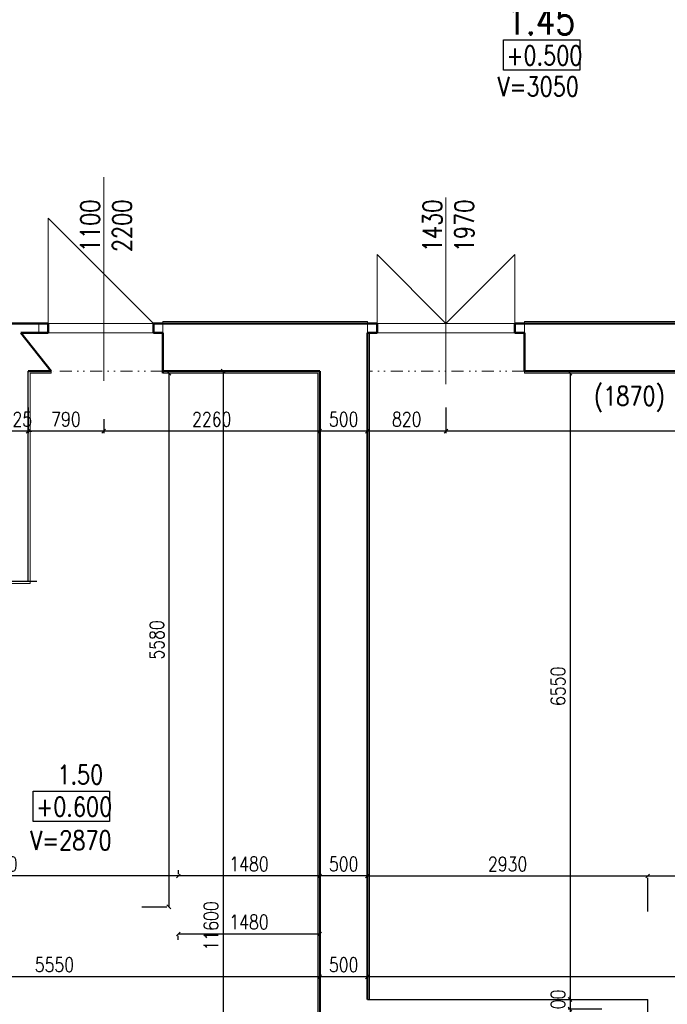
# Model space of a CAD drawing. Header units: millimetres. Extents: x -238874 to 551972, y -298952 to 658415.
# Tile 135 of 256: x 55359 to 62133, y 80360 to 90655. Entities that reach past the tile are written whole.
import ezdxf

# ---------------------------------------------------------------- set-up
doc = ezdxf.new("R2010")
doc.units = ezdxf.units.MM
doc.header["$LTSCALE"] = 20
doc.linetypes.add('DIVIDE2', pattern=[15.875, 6.35, -3.175, 0, -3.175, 0, -3.175])
for name, color, linetype in [('CZ', 255, 'Continuous'), ('KOTY', 8, 'Continuous'), ('ZDP', 50, 'Continuous')]:
    doc.layers.add(name, color=color, linetype=linetype)
doc.layers.add('NOSNÉ', color=8, linetype='Continuous', lineweight=50)
doc.layers.add('PRUCHODY', color=7, linetype='Continuous', lineweight=18)
doc.styles.add('SIMPLEX', font='SIMPLEX.shx', dxfattribs={"width": 0.8, "bigfont": 'CAD13.shx'})
doc.styles.get("Standard").update_dxf_attribs({"font": 'simplex.shx', "width": 0.8})
doc.dimstyles.new('CKA', dxfattribs={"dimtxt": 200, "dimasz": 40, "dimexe": 20, "dimexo": 0.2, "dimgap": 50, "dimtad": 1, "dimdec": 0, "dimrnd": 1, "dimzin": 0, "dimdsep": 46, "dimtxsty": 'Standard', "dimblk1": 'OBLIQUE', "dimblk2": 'OBLIQUE', "dimsah": 1, "dimcen": 0.09, "dimclrd": 253, "dimclre": 253, "dimclrt": 253, "dimadec": 0, "dimazin": 0, "dimtfac": 1, "dimtdec": 0, "dimtix": 1, "dimtmove": 2, "dimatfit": 3, "dimfxl": 1, "dimtolj": 1, "dimtzin": 0, "dimarcsym": 0})

# ---------------------------------------------------------------- blocks, each defined once
blk = doc.blocks.new('_OBLIQUE')
at = {"color": 0, "linetype": 'ByBlock'}
blk.add_line((-0.5, -0.5), (0.5, 0.5), dxfattribs=at)
blk = doc.blocks.new('*D1032')
at = {"layer": 'DEFPOINTS', "color": 0, "transparency": 16777216}
for p in [(61081, 86980), (61081, 75380), (65021, 75380)]:
    blk.add_point(p, dxfattribs=at)
at = {"layer": 'KOTY', "lineweight": -2, "transparency": 16777216}
for p, q in [((65021, 86980), (65021, 75380)), ((61462, 75380), (65041, 75380))]:
    blk.add_line(p, q, dxfattribs=at)
at = {"layer": 'KOTY', "lineweight": -2, "transparency": 16777216, "xscale": 40, "yscale": 40, "zscale": 40}
for p, rotation in [((65021, 86980), 90), ((65021, 75380), 270)]:
    blk.add_blockref('_OBLIQUE', p, dxfattribs=dict(at, rotation=rotation))
at = {"layer": 'KOTY', "transparency": 16777216, "insert": (64896, 81180), "char_height": 150, "attachment_point": 5, "rotation": 90, "style": 'SIMPLEX'}
blk.add_mtext('\\A1;11600', dxfattribs=at)
blk = doc.blocks.new('*D1034')
at = {"layer": 'DEFPOINTS', "color": 0, "transparency": 16777216}
for p in [(58645, 86980), (57487, 75380), (58645, 75380)]:
    blk.add_point(p, dxfattribs=at)
at = {"layer": 'KOTY', "lineweight": -2, "transparency": 16777216}
for p, q in [((57487, 86980), (57487, 75380)), ((58264, 75380), (57467, 75380))]:
    blk.add_line(p, q, dxfattribs=at)
at = {"layer": 'KOTY', "lineweight": -2, "transparency": 16777216, "xscale": 40, "yscale": 40, "zscale": 40}
for p, rotation in [((57487, 86980), 90), ((57487, 75380), 270)]:
    blk.add_blockref('_OBLIQUE', p, dxfattribs=dict(at, rotation=rotation))
at = {"layer": 'KOTY', "transparency": 16777216, "insert": (57362, 81180), "char_height": 150, "attachment_point": 5, "rotation": 90, "style": 'SIMPLEX'}
blk.add_mtext('\\A1;11600', dxfattribs=at)
blk = doc.blocks.new('*D1115')
at = {"layer": 'DEFPOINTS', "color": 0, "transparency": 16777216}
for p in [(59818, 86980), (67498, 86881), (59818, 86353)]:
    blk.add_point(p, dxfattribs=at)
at = {"layer": 'KOTY', "lineweight": -2, "transparency": 16777216}
for p, q in [((59818, 86599), (59818, 86333)), ((67498, 86353), (59818, 86353))]:
    blk.add_line(p, q, dxfattribs=at)
at = {"layer": 'KOTY', "lineweight": -2, "transparency": 16777216, "xscale": 40, "yscale": 40, "zscale": 40, "rotation": 180}
blk.add_blockref('_OBLIQUE', (59818, 86353), dxfattribs=at)
at = {"layer": 'KOTY', "lineweight": -2, "transparency": 16777216, "xscale": 40, "yscale": 40, "zscale": 40}
blk.add_blockref('_OBLIQUE', (67498, 86353), dxfattribs=at)
at = {"layer": 'KOTY', "transparency": 16777216, "insert": (63658, 86478), "char_height": 150, "attachment_point": 5, "style": 'SIMPLEX'}
blk.add_mtext('\\A1;7680', dxfattribs=at)
blk = doc.blocks.new('*D1116')
at = {"layer": 'DEFPOINTS', "color": 0, "transparency": 16777216}
for p in [(58998, 81701), (61928, 81713), (58998, 80410)]:
    blk.add_point(p, dxfattribs=at)
at = {"layer": 'KOTY', "lineweight": -2, "transparency": 16777216}
for p, q in [((58998, 80791), (58998, 81721)), ((61928, 81701), (58998, 81701))]:
    blk.add_line(p, q, dxfattribs=at)
at = {"layer": 'KOTY', "lineweight": -2, "transparency": 16777216, "xscale": 40, "yscale": 40, "zscale": 40, "rotation": 180}
blk.add_blockref('_OBLIQUE', (58998, 81701), dxfattribs=at)
at = {"layer": 'KOTY', "lineweight": -2, "transparency": 16777216, "xscale": 40, "yscale": 40, "zscale": 40}
blk.add_blockref('_OBLIQUE', (61928, 81701), dxfattribs=at)
at = {"layer": 'KOTY', "transparency": 16777216, "insert": (60463, 81826), "char_height": 150, "attachment_point": 5, "style": 'SIMPLEX'}
blk.add_mtext('\\A1;2930', dxfattribs=at)
blk = doc.blocks.new('*D1117')
at = {"layer": 'DEFPOINTS', "color": 0, "transparency": 16777216}
for p in [(58998, 83641), (68748, 83641), (58998, 80648)]:
    blk.add_point(p, dxfattribs=at)
at = {"layer": 'KOTY', "lineweight": -2, "transparency": 16777216}
for p, q in [((58998, 83260), (58998, 80628)), ((68748, 80648), (58998, 80648))]:
    blk.add_line(p, q, dxfattribs=at)
at = {"layer": 'KOTY', "lineweight": -2, "transparency": 16777216, "xscale": 40, "yscale": 40, "zscale": 40, "rotation": 180}
blk.add_blockref('_OBLIQUE', (58998, 80648), dxfattribs=at)
at = {"layer": 'KOTY', "lineweight": -2, "transparency": 16777216, "xscale": 40, "yscale": 40, "zscale": 40}
blk.add_blockref('_OBLIQUE', (68748, 80648), dxfattribs=at)
at = {"layer": 'KOTY', "transparency": 16777216, "insert": (63873, 80773), "char_height": 150, "attachment_point": 5, "style": 'SIMPLEX'}
blk.add_mtext('\\A1;9750', dxfattribs=at)
blk = doc.blocks.new('*D1119')
at = {"layer": 'DEFPOINTS', "color": 0, "transparency": 16777216}
for p in [(60638, 86960), (60638, 80410), (61116, 80410)]:
    blk.add_point(p, dxfattribs=at)
at = {"layer": 'KOTY', "lineweight": -2, "transparency": 16777216}
for p, q in [((61116, 86960), (61116, 80410)), ((61019, 80410), (61136, 80410))]:
    blk.add_line(p, q, dxfattribs=at)
at = {"layer": 'KOTY', "lineweight": -2, "transparency": 16777216, "xscale": 40, "yscale": 40, "zscale": 40}
for p, rotation in [((61116, 86960), 90), ((61116, 80410), 270)]:
    blk.add_blockref('_OBLIQUE', p, dxfattribs=dict(at, rotation=rotation))
at = {"layer": 'KOTY', "transparency": 16777216, "insert": (60991, 83685), "char_height": 150, "attachment_point": 5, "rotation": 90, "style": 'SIMPLEX'}
blk.add_mtext('\\A1;6550', dxfattribs=at)
blk = doc.blocks.new('*D1121')
at = {"layer": 'DEFPOINTS', "color": 0, "transparency": 16777216}
for p in [(57018, 86960), (56919, 81380), (57018, 81380)]:
    blk.add_point(p, dxfattribs=at)
at = {"layer": 'KOTY', "lineweight": -2, "transparency": 16777216}
for p, q in [((56919, 86960), (56919, 81380)), ((56637, 81380), (56899, 81380))]:
    blk.add_line(p, q, dxfattribs=at)
at = {"layer": 'KOTY', "lineweight": -2, "transparency": 16777216, "xscale": 40, "yscale": 40, "zscale": 40}
for p, rotation in [((56919, 86960), 90), ((56919, 81380), 270)]:
    blk.add_blockref('_OBLIQUE', p, dxfattribs=dict(at, rotation=rotation))
at = {"layer": 'KOTY', "transparency": 16777216, "insert": (56794, 84170), "char_height": 150, "attachment_point": 5, "rotation": 90, "style": 'SIMPLEX'}
blk.add_mtext('\\A1;5580', dxfattribs=at)
blk = doc.blocks.new('*D1122')
at = {"layer": 'DEFPOINTS', "color": 0, "transparency": 16777216}
for p in [(53248, 82570), (53248, 81702), (57018, 81380)]:
    blk.add_point(p, dxfattribs=at)
at = {"layer": 'KOTY', "lineweight": -2, "transparency": 16777216}
for p, q in [((53248, 82189), (53248, 81682)), ((57018, 81702), (53248, 81702))]:
    blk.add_line(p, q, dxfattribs=at)
at = {"layer": 'KOTY', "lineweight": -2, "transparency": 16777216, "xscale": 40, "yscale": 40, "zscale": 40, "rotation": 180}
blk.add_blockref('_OBLIQUE', (53248, 81702), dxfattribs=at)
at = {"layer": 'KOTY', "lineweight": -2, "transparency": 16777216, "xscale": 40, "yscale": 40, "zscale": 40}
blk.add_blockref('_OBLIQUE', (57018, 81702), dxfattribs=at)
at = {"layer": 'KOTY', "transparency": 16777216, "insert": (55133, 81827), "char_height": 150, "attachment_point": 5, "style": 'SIMPLEX'}
blk.add_mtext('\\A1;3770', dxfattribs=at)
blk = doc.blocks.new('*D1123')
at = {"layer": 'DEFPOINTS', "color": 0, "transparency": 16777216}
for p in [(52948, 80648), (52948, 80648), (58498, 80648)]:
    blk.add_point(p, dxfattribs=at)
at = {"layer": 'KOTY', "lineweight": -2, "transparency": 16777216}
for p, q in [((52948, 81029), (52948, 80668)), ((58498, 80648), (52948, 80648))]:
    blk.add_line(p, q, dxfattribs=at)
at = {"layer": 'KOTY', "lineweight": -2, "transparency": 16777216, "xscale": 40, "yscale": 40, "zscale": 40, "rotation": 180}
blk.add_blockref('_OBLIQUE', (52948, 80648), dxfattribs=at)
at = {"layer": 'KOTY', "lineweight": -2, "transparency": 16777216, "xscale": 40, "yscale": 40, "zscale": 40}
blk.add_blockref('_OBLIQUE', (58498, 80648), dxfattribs=at)
at = {"layer": 'KOTY', "transparency": 16777216, "insert": (55723, 80773), "char_height": 150, "attachment_point": 5, "style": 'SIMPLEX'}
blk.add_mtext('\\A1;5550', dxfattribs=at)
blk = doc.blocks.new('*D1127')
at = {"layer": 'DEFPOINTS', "color": 0, "transparency": 16777216}
for p in [(58498, 81702), (58498, 80410), (58998, 80410)]:
    blk.add_point(p, dxfattribs=at)
at = {"layer": 'KOTY', "lineweight": -2, "transparency": 16777216}
for p, q in [((58498, 80791), (58498, 81722)), ((58998, 81702), (58498, 81702))]:
    blk.add_line(p, q, dxfattribs=at)
at = {"layer": 'KOTY', "lineweight": -2, "transparency": 16777216, "xscale": 40, "yscale": 40, "zscale": 40, "rotation": 180}
blk.add_blockref('_OBLIQUE', (58498, 81702), dxfattribs=at)
at = {"layer": 'KOTY', "lineweight": -2, "transparency": 16777216, "xscale": 40, "yscale": 40, "zscale": 40}
blk.add_blockref('_OBLIQUE', (58998, 81702), dxfattribs=at)
at = {"layer": 'KOTY', "transparency": 16777216, "insert": (58748, 81827), "char_height": 150, "attachment_point": 5, "style": 'SIMPLEX'}
blk.add_mtext('\\A1;500', dxfattribs=at)
blk = doc.blocks.new('*D1128')
at = {"layer": 'DEFPOINTS', "color": 0, "transparency": 16777216}
for p in [(57018, 81702), (57018, 81380), (58498, 80410)]:
    blk.add_point(p, dxfattribs=at)
at = {"layer": 'KOTY', "lineweight": -2, "transparency": 16777216}
for p, q in [((57018, 81761), (57018, 81722)), ((58498, 81702), (57018, 81702))]:
    blk.add_line(p, q, dxfattribs=at)
at = {"layer": 'KOTY', "lineweight": -2, "transparency": 16777216, "xscale": 40, "yscale": 40, "zscale": 40, "rotation": 180}
blk.add_blockref('_OBLIQUE', (57018, 81702), dxfattribs=at)
at = {"layer": 'KOTY', "lineweight": -2, "transparency": 16777216, "xscale": 40, "yscale": 40, "zscale": 40}
blk.add_blockref('_OBLIQUE', (58498, 81702), dxfattribs=at)
at = {"layer": 'KOTY', "transparency": 16777216, "insert": (57758, 81827), "char_height": 150, "attachment_point": 5, "style": 'SIMPLEX'}
blk.add_mtext('\\A1;1480', dxfattribs=at)
blk = doc.blocks.new('*D1129')
at = {"layer": 'DEFPOINTS', "color": 0, "transparency": 16777216}
for p in [(58998, 83641), (58498, 80648), (58498, 80648)]:
    blk.add_point(p, dxfattribs=at)
at = {"layer": 'KOTY', "lineweight": -2, "transparency": 16777216}
for p, q in [((58498, 81029), (58498, 80668)), ((58998, 80648), (58498, 80648))]:
    blk.add_line(p, q, dxfattribs=at)
at = {"layer": 'KOTY', "lineweight": -2, "transparency": 16777216, "xscale": 40, "yscale": 40, "zscale": 40, "rotation": 180}
blk.add_blockref('_OBLIQUE', (58498, 80648), dxfattribs=at)
at = {"layer": 'KOTY', "lineweight": -2, "transparency": 16777216, "xscale": 40, "yscale": 40, "zscale": 40}
blk.add_blockref('_OBLIQUE', (58998, 80648), dxfattribs=at)
at = {"layer": 'KOTY', "transparency": 16777216, "insert": (58748, 80773), "char_height": 150, "attachment_point": 5, "style": 'SIMPLEX'}
blk.add_mtext('\\A1;500', dxfattribs=at)
blk = doc.blocks.new('*D1130')
at = {"layer": 'DEFPOINTS', "color": 0, "transparency": 16777216}
for p in [(60638, 80410), (61116, 80310), (61828, 80310)]:
    blk.add_point(p, dxfattribs=at)
at = {"layer": 'KOTY', "lineweight": -2, "transparency": 16777216}
for p, q in [((61116, 80410), (61116, 80450)), ((61116, 80410), (61116, 80310)), ((61447, 80310), (61096, 80310)), ((61116, 80310), (61116, 80270))]:
    blk.add_line(p, q, dxfattribs=at)
at = {"layer": 'KOTY', "lineweight": -2, "transparency": 16777216, "xscale": 40, "yscale": 40, "zscale": 40}
for p, rotation in [((61116, 80410), 270), ((61116, 80310), 90)]:
    blk.add_blockref('_OBLIQUE', p, dxfattribs=dict(at, rotation=rotation))
at = {"layer": 'KOTY', "transparency": 16777216, "insert": (60991, 80360), "char_height": 150, "attachment_point": 5, "rotation": 90, "style": 'SIMPLEX'}
blk.add_mtext('\\A1;100', dxfattribs=at)
blk = doc.blocks.new('*D1131')
at = {"layer": 'DEFPOINTS', "color": 0, "transparency": 16777216}
for p in [(57018, 81413), (58498, 81413), (57018, 81095)]:
    blk.add_point(p, dxfattribs=at)
at = {"layer": 'KOTY', "lineweight": -2, "transparency": 16777216}
for p, q in [((58498, 81095), (57018, 81095)), ((57018, 81033), (57018, 81075))]:
    blk.add_line(p, q, dxfattribs=at)
at = {"layer": 'KOTY', "lineweight": -2, "transparency": 16777216, "xscale": 40, "yscale": 40, "zscale": 40, "rotation": 180}
blk.add_blockref('_OBLIQUE', (57018, 81095), dxfattribs=at)
at = {"layer": 'KOTY', "lineweight": -2, "transparency": 16777216, "xscale": 40, "yscale": 40, "zscale": 40}
blk.add_blockref('_OBLIQUE', (58498, 81095), dxfattribs=at)
at = {"layer": 'KOTY', "transparency": 16777216, "insert": (57758, 81220), "char_height": 150, "attachment_point": 5, "style": 'SIMPLEX'}
blk.add_mtext('\\A1;1480', dxfattribs=at)
blk = doc.blocks.new('*D1132')
at = {"layer": 'DEFPOINTS', "color": 0, "transparency": 16777216}
for p in [(58498, 86980), (56238, 86859), (56238, 86353)]:
    blk.add_point(p, dxfattribs=at)
at = {"layer": 'KOTY', "lineweight": -2, "transparency": 16777216}
for p, q in [((56238, 86479), (56238, 86333)), ((58498, 86353), (56238, 86353))]:
    blk.add_line(p, q, dxfattribs=at)
at = {"layer": 'KOTY', "lineweight": -2, "transparency": 16777216, "xscale": 40, "yscale": 40, "zscale": 40, "rotation": 180}
blk.add_blockref('_OBLIQUE', (56238, 86353), dxfattribs=at)
at = {"layer": 'KOTY', "lineweight": -2, "transparency": 16777216, "xscale": 40, "yscale": 40, "zscale": 40}
blk.add_blockref('_OBLIQUE', (58498, 86353), dxfattribs=at)
at = {"layer": 'KOTY', "transparency": 16777216, "insert": (57368, 86478), "char_height": 150, "attachment_point": 5, "style": 'SIMPLEX'}
blk.add_mtext('\\A1;2260', dxfattribs=at)
blk = doc.blocks.new('*D1135')
at = {"layer": 'DEFPOINTS', "color": 0, "transparency": 16777216}
for p in [(55448, 86980), (56238, 86859), (55448, 86353)]:
    blk.add_point(p, dxfattribs=at)
at = {"layer": 'KOTY', "lineweight": -2, "transparency": 16777216}
for p, q in [((55448, 86599), (55448, 86333)), ((56238, 86353), (55448, 86353))]:
    blk.add_line(p, q, dxfattribs=at)
at = {"layer": 'KOTY', "lineweight": -2, "transparency": 16777216, "xscale": 40, "yscale": 40, "zscale": 40, "rotation": 180}
blk.add_blockref('_OBLIQUE', (55448, 86353), dxfattribs=at)
at = {"layer": 'KOTY', "lineweight": -2, "transparency": 16777216, "xscale": 40, "yscale": 40, "zscale": 40}
blk.add_blockref('_OBLIQUE', (56238, 86353), dxfattribs=at)
at = {"layer": 'KOTY', "transparency": 16777216, "insert": (55843, 86478), "char_height": 150, "attachment_point": 5, "style": 'SIMPLEX'}
blk.add_mtext('\\A1;790', dxfattribs=at)
blk = doc.blocks.new('*D1136')
at = {"layer": 'DEFPOINTS', "color": 0, "transparency": 16777216}
for p in [(55223, 86960), (55448, 86980), (55223, 86353)]:
    blk.add_point(p, dxfattribs=at)
at = {"layer": 'KOTY', "lineweight": -2, "transparency": 16777216}
for p, q in [((55223, 86579), (55223, 86333)), ((55223, 86353), (55183, 86353)), ((55448, 86353), (55223, 86353)), ((55448, 86353), (55488, 86353))]:
    blk.add_line(p, q, dxfattribs=at)
at = {"layer": 'KOTY', "lineweight": -2, "transparency": 16777216, "xscale": 40, "yscale": 40, "zscale": 40}
blk.add_blockref('_OBLIQUE', (55223, 86353), dxfattribs=at)
at = {"layer": 'KOTY', "lineweight": -2, "transparency": 16777216, "xscale": 40, "yscale": 40, "zscale": 40, "rotation": 180}
blk.add_blockref('_OBLIQUE', (55448, 86353), dxfattribs=at)
at = {"layer": 'KOTY', "transparency": 16777216, "insert": (55335, 86478), "char_height": 150, "attachment_point": 5, "style": 'SIMPLEX'}
blk.add_mtext('\\A1;225', dxfattribs=at)
blk = doc.blocks.new('*D1141')
at = {"layer": 'DEFPOINTS', "color": 0, "transparency": 16777216}
for p in [(54968, 84920), (55158, 84780), (55160, 84780)]:
    blk.add_point(p, dxfattribs=at)
at = {"layer": 'KOTY', "lineweight": -2, "transparency": 16777216}
for p, q in [((55160, 84920), (55160, 84960)), ((55160, 84920), (55160, 84780)), ((55160, 84780), (55160, 84740)), ((55539, 84780), (55180, 84780))]:
    blk.add_line(p, q, dxfattribs=at)
at = {"layer": 'KOTY', "lineweight": -2, "transparency": 16777216, "xscale": 40, "yscale": 40, "zscale": 40}
for p, rotation in [((55160, 84920), 270), ((55160, 84780), 90)]:
    blk.add_blockref('_OBLIQUE', p, dxfattribs=dict(at, rotation=rotation))
at = {"layer": 'KOTY', "transparency": 16777216, "insert": (55035, 84850), "char_height": 150, "attachment_point": 5, "rotation": 90, "style": 'SIMPLEX'}
blk.add_mtext('\\A1;140', dxfattribs=at)
blk = doc.blocks.new('*D1145')
at = {"layer": 'DEFPOINTS', "color": 0, "transparency": 16777216}
for p in [(59818, 86980), (58998, 86353), (58998, 86353)]:
    blk.add_point(p, dxfattribs=at)
at = {"layer": 'KOTY', "lineweight": -2, "transparency": 16777216}
for p, q in [((59818, 86353), (58998, 86353)), ((58998, 85972), (58998, 86333))]:
    blk.add_line(p, q, dxfattribs=at)
at = {"layer": 'KOTY', "lineweight": -2, "transparency": 16777216, "xscale": 40, "yscale": 40, "zscale": 40, "rotation": 180}
blk.add_blockref('_OBLIQUE', (58998, 86353), dxfattribs=at)
at = {"layer": 'KOTY', "lineweight": -2, "transparency": 16777216, "xscale": 40, "yscale": 40, "zscale": 40}
blk.add_blockref('_OBLIQUE', (59818, 86353), dxfattribs=at)
at = {"layer": 'KOTY', "transparency": 16777216, "insert": (59408, 86478), "char_height": 150, "attachment_point": 5, "style": 'SIMPLEX'}
blk.add_mtext('\\A1;820', dxfattribs=at)
blk = doc.blocks.new('*D1146')
at = {"layer": 'DEFPOINTS', "color": 0, "transparency": 16777216}
for p in [(58498, 86980), (58498, 86353), (58998, 86353)]:
    blk.add_point(p, dxfattribs=at)
at = {"layer": 'KOTY', "lineweight": -2, "transparency": 16777216}
for p, q in [((58498, 86599), (58498, 86333)), ((58998, 86353), (58498, 86353))]:
    blk.add_line(p, q, dxfattribs=at)
at = {"layer": 'KOTY', "lineweight": -2, "transparency": 16777216, "xscale": 40, "yscale": 40, "zscale": 40, "rotation": 180}
blk.add_blockref('_OBLIQUE', (58498, 86353), dxfattribs=at)
at = {"layer": 'KOTY', "lineweight": -2, "transparency": 16777216, "xscale": 40, "yscale": 40, "zscale": 40}
blk.add_blockref('_OBLIQUE', (58998, 86353), dxfattribs=at)
at = {"layer": 'KOTY', "transparency": 16777216, "insert": (58748, 86478), "char_height": 150, "attachment_point": 5, "style": 'SIMPLEX'}
blk.add_mtext('\\A1;500', dxfattribs=at)
blk = doc.blocks.new('*D1151')
at = {"layer": 'DEFPOINTS', "color": 0, "transparency": 16777216}
for p in [(61928, 81713), (61928, 81701), (63668, 81713)]:
    blk.add_point(p, dxfattribs=at)
at = {"layer": 'KOTY', "lineweight": -2, "transparency": 16777216}
for p, q in [((63668, 81701), (61928, 81701)), ((61928, 81332), (61928, 81681))]:
    blk.add_line(p, q, dxfattribs=at)
at = {"layer": 'KOTY', "lineweight": -2, "transparency": 16777216, "xscale": 40, "yscale": 40, "zscale": 40, "rotation": 180}
blk.add_blockref('_OBLIQUE', (61928, 81701), dxfattribs=at)
at = {"layer": 'KOTY', "lineweight": -2, "transparency": 16777216, "xscale": 40, "yscale": 40, "zscale": 40}
blk.add_blockref('_OBLIQUE', (63668, 81701), dxfattribs=at)
at = {"layer": 'KOTY', "transparency": 16777216, "insert": (62798, 81826), "char_height": 150, "attachment_point": 5, "style": 'SIMPLEX'}
blk.add_mtext('\\A1;1740', dxfattribs=at)

msp = doc.modelspace()

# ---------------------------------------------------------------- linework, layer by layer
at = {"layer": 'CZ', "color": 7}
for points in [[(60419.204, 90442.89), (61218.23, 90442.89), (61218.23, 90126.953), (60419.204, 90126.953)], [(55501.148, 82588.422), (56300.174, 82588.422), (56300.174, 82272.484), (55501.148, 82272.484)]]:
    msp.add_lwpolyline(points, close=True, dxfattribs=at)
at = {"layer": 'NOSNÉ'}
for p, q in [((55657.962, 87480.047), (54907.962, 87480.047)), ((55657.962, 87380.047), (55657.962, 87480.047)), ((56757.962, 87480.047), (56757.962, 87380.047)), ((59097.962, 87480.047), (56757.962, 87480.047)), ((56857.962, 87500.047), (56857.962, 87500.047)), ((59097.962, 87380.047), (59097.962, 87480.047)), ((66777.962, 87480.047), (60537.962, 87480.047)), ((60537.962, 87480.047), (60537.962, 87380.047)), ((55657.962, 87380.047), (55370.08, 87380.047)), ((55687.962, 86980.047), (55370.08, 87380.047)), ((55557.962, 87380.047), (55657.962, 87380.047)), ((56757.962, 87380.047), (56857.962, 87380.047)), ((56857.962, 87380.047), (56857.962, 86960.047)), ((58997.962, 80410.047), (58997.962, 87380.047)), ((59097.962, 87380.047), (58997.962, 87380.047)), ((60637.962, 87380.047), (60537.962, 87380.047)), ((60637.962, 86980.047), (60637.962, 87380.047)), ((55447.962, 86980.047), (55687.962, 86980.047)), ((56857.962, 86980.047), (58497.962, 86980.047)), ((58497.962, 79090.047), (58497.962, 86980.047)), ((60637.962, 86980.047), (66677.962, 86980.047))]:
    msp.add_line(p, q, dxfattribs=at)
at = {"layer": 'PRUCHODY'}
for p, q in [((56237.962, 86877.754), (56237.962, 89008.231)), ((59817.962, 86844.182), (59817.962, 88796.022)), ((55657.962, 88580.047), (56757.962, 87480.047)), ((55657.962, 87480.047), (55657.962, 88580.047)), ((59817.962, 87480.047), (59097.962, 88200.047)), ((59097.962, 87480.047), (59097.962, 88200.047)), ((59817.962, 87480.047), (60537.962, 88200.047)), ((60537.962, 87480.047), (60537.962, 88200.047)), ((55557.962, 87380.047), (55557.962, 87480.047)), ((55657.962, 87480.047), (56757.962, 87480.047)), ((58997.962, 87500.047), (56857.962, 87500.047)), ((56857.962, 87380.047), (56857.962, 87500.047)), ((58997.962, 87500.047), (58997.962, 87480.047)), ((58997.962, 87380.047), (58997.962, 87480.047)), ((59097.962, 87480.047), (60537.962, 87480.047)), ((62627.962, 87500.047), (60637.962, 87500.047)), ((60637.962, 87500.047), (60637.962, 87380.047)), ((55657.962, 87380.047), (56757.962, 87380.047)), ((59017.962, 80410.047), (59017.962, 87380.047)), ((59097.962, 87380.047), (60537.962, 87380.047)), ((55467.962, 84760.047), (55467.962, 86960.047)), ((55467.962, 86960.047), (55687.962, 86960.047)), ((55687.962, 86980.047), (55687.962, 86960.047)), ((56857.962, 86960.047), (58477.962, 86960.047)), ((58477.962, 79190.047), (58477.962, 86960.047)), ((60637.962, 86980.047), (60637.962, 86960.047)), ((60637.962, 86960.047), (66677.962, 86960.047)), ((55467.962, 84760.047), (54867.962, 84760.047))]:
    msp.add_line(p, q, dxfattribs=at)
at = {"layer": 'PRUCHODY', "linetype": 'DIVIDE2'}
for p, q in [((56857.962, 86980.047), (55687.962, 86980.047)), ((60637.962, 86980.047), (59017.962, 86980.047))]:
    msp.add_line(p, q, dxfattribs=at)
at = {"layer": 'ZDP'}
for p, q in [((55447.962, 84780.047), (55447.962, 86980.047)), ((55447.962, 84780.047), (54867.962, 84780.047)), ((58997.962, 80410.047), (61927.962, 80410.047)), ((61927.962, 75380.047), (61927.962, 80410.047))]:
    msp.add_line(p, q, dxfattribs=at)

# ---------------------------------------------------------------- texts
at = {"layer": 'CZ', "color": 6, "linetype": 'Continuous', "lineweight": 30, "insert": (60448.329, 90799.296), "char_height": 300, "width": 1830.1, "attachment_point": 1}
msp.add_mtext('1.45', dxfattribs=at)
at = {"layer": 'CZ', "color": 7, "char_height": 200, "width": 1830.1, "attachment_point": 1}
for s, insert in [('+0.500', (60450.039, 90381.069)), ('V=3050', (60358.771, 90056.355)), ('(1870)', (61366.15, 86820.918)), ('1.50', (55753.374, 82862.028)), ('+0.600', (55531.983, 82526.6)), ('V=2870', (55470.787, 82174.099))]:
    msp.add_mtext(s, dxfattribs=dict(at, insert=insert))
at = {"layer": 'CZ', "color": 7, "char_height": 200, "width": 1830.1, "attachment_point": 1, "rotation": 90}
for s, insert in [('1100\\P2200', (55996.626, 88224.756)), ('1430\\P1970', (59576.626, 88224.756))]:
    msp.add_mtext(s, dxfattribs=dict(at, insert=insert))

# ---------------------------------------------------------------- dimensions: what is measured, and where the dimension line sits
at = {"layer": 'KOTY'}
for base, p1, p2, angle, text, picture, middle in [((57487.499, 75380.047), (58645.249, 86980.047), (58645.249, 75380.047), 90, '11600', '*D1034', (57362.499, 81180.047)), ((65021.27, 75380.047), (61081.217, 86980.047), (61081.217, 75380.047), 270, '11600', '*D1032', (64896.27, 81180.047)), ((55222.962, 86353.251), (55447.962, 86980.047), (55222.962, 86959.571), 180, '225', '*D1136', (55335.462, 86478.251)), ((55447.962, 86353.251), (56237.962, 86859.483), (55447.962, 86980.047), 180, '790', '*D1135', (55842.962, 86478.251)), ((56237.962, 86353.251), (58497.962, 86980.047), (56237.962, 86859.483), 180, '2260', '*D1132', (57367.962, 86478.251)), ((56919.261, 81380.047), (57017.962, 86960.047), (57017.962, 81380.047), 90, '5580', '*D1121', (56794.261, 84170.047)), ((58497.962, 86353.251), (58997.962, 86353.251), (58497.962, 86980.047), 180, '500', '*D1146', (58747.962, 86478.251)), ((58997.962, 86353.251), (59817.962, 86980.047), (58997.962, 86353.251), 180, '820', '*D1145', (59407.962, 86478.251)), ((59817.962, 86353.251), (67497.962, 86881.414), (59817.962, 86980.047), 180, '7680', '*D1115', (63657.962, 86478.251)), ((61116.083, 80410.047), (60637.962, 86960.047), (60637.962, 80410.047), 270, '6550', '*D1119', (60991.083, 83685.047)), ((55159.818, 84780.047), (54967.962, 84919.571), (55157.962, 84780.047), 270, '140', '*D1141', (55034.818, 84849.809)), ((58497.962, 80647.8), (58997.962, 83641.036), (58497.962, 80647.8), 180, '500', '*D1129', (58747.962, 80772.8)), ((58997.962, 80647.8), (68747.962, 83641.036), (58997.962, 83641.036), 180, '9750', '*D1117', (63872.962, 80772.8)), ((58997.962, 81700.757), (61927.962, 81713.139), (58997.962, 80410.047), 180, '2930', '*D1116', (60462.962, 81825.757)), ((61927.962, 81700.757), (63667.962, 81713.139), (61927.962, 81713.139), 180, '1740', '*D1151', (62797.962, 81825.757)), ((57017.962, 81095.193), (58497.962, 81413.434), (57017.962, 81413.434), 180, '1480', '*D1131', (57757.962, 81220.193)), ((52947.962, 80647.8), (58497.962, 80647.8), (52947.962, 80647.8), 180, '5550', '*D1123', (55722.962, 80772.8)), ((61116.083, 80310.047), (60637.962, 80410.047), (61827.962, 80310.047), 270, '100', '*D1130', (60991.083, 80360.047))]:
    dim = msp.add_linear_dim(base=base, p1=p1, p2=p2, angle=angle, text=text, dimstyle='CKA', override={"dimtxt": 150, "dimexo": 380.774374, "dimtxsty": 'SIMPLEX', "dimse1": 1, "dimclrd": 256, "dimclre": 256, "dimclrt": 256}, dxfattribs=at)
    dim.commit()
    dim.dimension.update_dxf_attribs({"geometry": picture, "text_midpoint": middle})
for base, p1, p2, text, picture, middle in [((53247.962, 81701.94), (57017.962, 81380.047), (53247.962, 82570.047), '3770', '*D1122', (55132.962, 81826.94)), ((57017.962, 81701.94), (58497.962, 80410.047), (57017.962, 81380.047), '1480', '*D1128', (57757.962, 81826.94)), ((58497.962, 81701.94), (58997.962, 80410.047), (58497.962, 80410.047), '500', '*D1127', (58747.962, 81826.94))]:
    dim = msp.add_linear_dim(base=base, p1=p1, p2=p2, text=text, dimstyle='CKA', override={"dimtxt": 150, "dimexo": 380.774374, "dimtxsty": 'SIMPLEX', "dimse1": 1, "dimclrd": 256, "dimclre": 256, "dimclrt": 256}, dxfattribs=at)
    dim.commit()
    dim.dimension.update_dxf_attribs({"geometry": picture, "text_midpoint": middle})

doc.saveas('drawing.dxf')
